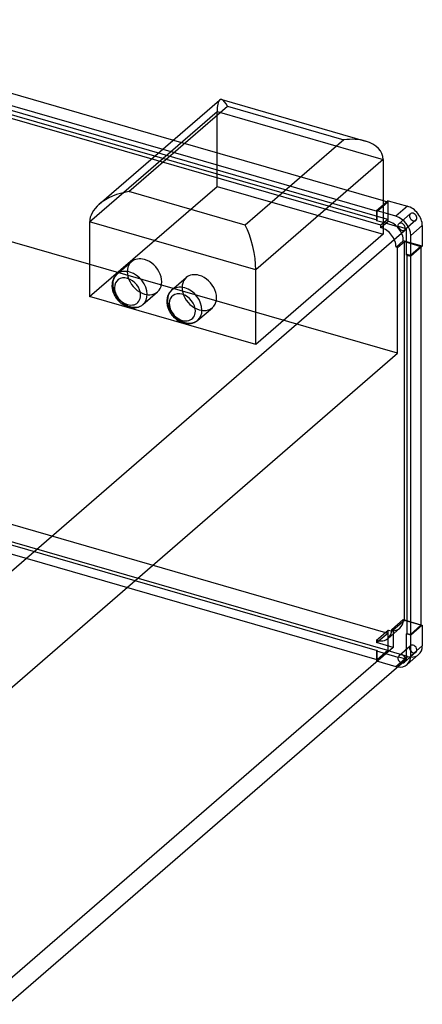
# Model space of a CAD drawing. Header units: millimetres. Extents: x -365 to 808, y -337 to 720.
# Tile 2 of 2: x 388 to 808, y -315 to 712. Entities that reach past the tile are written whole.
import ezdxf

# ---------------------------------------------------------------- set-up
doc = ezdxf.new("R2010")
doc.units = ezdxf.units.MM
doc.layers.add('HIDDEN', color=7, linetype='Continuous')
doc.layers.add('THICK', color=7, linetype='Continuous')

msp = doc.modelspace()

# ---------------------------------------------------------------- linework, layer by layer
at = {"layer": 'HIDDEN'}
for p, q in [((771.6, 503.9), (113.4, 693.9)), ((764.5, 497.7), (106.3, 687.7)), ((460.8, 501.3), (593.6, 616.3)), ((593.6, 538.3), (593.6, 616.3)), ((593.6, 616.3), (766.8, 566.3)), ((548.1, 586.6), (766.8, 523.4)), ((537, 577), (760.5, 512.5)), ((760.5, 502.9), (528.7, 569.8)), ((781.8, 364.2), (89, 564.2)), ((460.8, 423.4), (593.6, 538.3)), ((593.6, 538.3), (766.8, 488.3)), ((766.8, 518.7), (760, 512.9)), ((760.5, 512.5), (771.6, 522)), ((770.8, 522.3), (771.6, 522)), ((771.6, 522), (771.6, 503.9)), ((772.1, 501.8), (772.1, 523.3)), ((760, 512.9), (760, 502.5)), ((766.8, 510.9), (760, 512.9)), ((760.5, 502.9), (760.5, 512.5)), ((771.6, 503.9), (764.5, 497.7)), ((795.1, 509.7), (783.1, 499.3)), ((760, 502.5), (760.5, 502.9)), ((766.8, 500.5), (760, 502.5)), ((772.1, 501.8), (764.5, 495.2)), ((764.5, 495.2), (764.5, 497.7)), ((801, 502.9), (789.4, 492.9)), ((789.8, 493.9), (790.2, 494.3)), ((790.2, 494.3), (789.9, 494.4)), ((780.2, 475), (787.8, 481.6)), ((781.8, 474.6), (780.2, 475)), ((781.8, 474.6), (788.9, 480.7)), ((781.8, 364.2), (781.8, 474.6)), ((807.6, 475.9), (787.8, 481.6)), ((788.9, 480.7), (806.2, 475.7)), ((788.9, 85.8), (788.9, 480.7)), ((806.2, 475.7), (795.2, 466.1)), ((806.2, 475.7), (806.2, 474.7)), ((791.7, 467.1), (791.2, 466.7)), ((795.2, 466.1), (791.7, 467.1)), ((791.7, 466.5), (791.7, 467.1)), ((795.2, 466.1), (795.2, 465.5)), ((353.5, -6.8), (781.8, 364.2)), ((113.4, 262.6), (771.6, 72.6)), ((102.3, 244.4), (760.5, 54.4)), ((771.6, 54.4), (113.4, 244.4)), ((760.5, 44.8), (102.3, 234.8)), ((787.8, 86.7), (775.7, 76.2)), ((788.9, 85.8), (777.3, 75.7)), ((787.8, 86.7), (806.2, 81.3)), ((806.2, 80.8), (788.9, 85.8)), ((760, 65.1), (772.1, 75.5)), ((760, 62.6), (771.6, 72.6)), ((771.6, 72.6), (771.6, 54.4)), ((771.9, 67), (784, 77.5)), ((772.1, 54), (772.1, 75.5)), ((777.3, 75.7), (775.7, 76.2)), ((777.3, 75.7), (777.3, 57.6)), ((760, 65.1), (760, 62.6)), ((777.3, 57.6), (760, 62.6)), ((777.3, 57.6), (358, -305.6)), ((760.5, 54.4), (760, 53.9)), ((760, 43.5), (772.1, 54)), ((760, 53.9), (760, 43.5)), ((760, 53.9), (782.2, 47.5)), ((771.6, 54.4), (760.5, 44.8)), ((760.5, 44.8), (760.5, 54.4)), ((792, 48.2), (772.1, 54)), ((783.5, 49.3), (795.1, 59.4)), ((789, 42.1), (801, 52.6)), ((760, 43.5), (779.9, 37.8)), ((779.9, 37.8), (792, 48.2)), ((782.2, 47.5), (782.7, 47.9)), ((782.7, 47.9), (790.2, 45.7)), ((790.2, 45.7), (789.8, 45.3)), ((789.8, 45.3), (791.2, 44.9))]:
    msp.add_line(p, q, dxfattribs=at)
for centre, major_axis, ratio, start_param, end_param in [((604.6, 595.8), (-7.3, 33), 0.249311, 0.133915, 0.848259), ((798.1, 506.3), (-2.95, 3.4), 0.75, 0.000079, 2.284521), ((798.1, 506.3), (-2.95, 3.4), 0.75, -0.857072, 0.000079), ((798.1, 506.3), (-2.95, 3.4), 0.75, -3.141514, -0.857072), ((764.6, 479.6), (-11.8, 13.6), 0.75, -0.857072, -0.851516), ((764.6, 479.6), (-11.8, 13.6), 0.75, -2.433424, -0.857072), ((772.2, 486.2), (-11.8, 13.6), 0.75, -0.857072, -0.851516), ((772.2, 486.2), (-11.8, 13.6), 0.75, -2.433424, -0.857072), ((786.5, 496.3), (2.95, -3.4), 0.75, -2.194649, -0.857072), ((786.5, 496.3), (2.95, -3.4), 0.75, -0.857072, 0.000001), ((786.5, 496.3), (2.95, -3.4), 0.75, 0.000001, 0.480505), ((798.1, 506.3), (-2.95, 3.4), 0.75, 2.284521, 3.141672), ((518, 444), (13.6, -15.7), 0.75, 3.141578, 5.426113), ((502.8, 430.9), (-13.6, 15.7), 0.75, 0, 0.713724), ((575.1, 427.5), (13.6, -15.7), 0.75, 3.141578, 5.426113), ((502.8, 430.9), (-13.6, 15.7), 0.75, 0.713724, 2.284521), ((518, 444), (13.6, -15.7), 0.75, -0.857072, -0.000014), ((559.9, 414.4), (-13.6, 15.7), 0.75, 0, 0.713724), ((502.8, 430.9), (-13.6, 15.7), 0.75, 2.284521, 3.141593), ((559.9, 414.4), (-13.6, 15.7), 0.75, 0.713724, 2.284521), ((575.1, 427.5), (13.6, -15.7), 0.75, -0.857072, -0.000014), ((559.9, 414.4), (-13.6, 15.7), 0.75, 2.284521, 3.141593), ((772.2, 91.1), (-11.8, 13.6), 0.75, -3.141505, -2.422313), ((760.1, 80.6), (11.8, -13.6), 0.75, 0.000087, 0.71928), ((772.2, 91.1), (-11.8, 13.6), 0.75, 2.278965, 2.284521), ((772.2, 91.1), (-11.8, 13.6), 0.75, 2.284521, 3.14168), ((760.1, 80.6), (11.8, -13.6), 0.75, -0.862628, -0.857072), ((760.1, 80.6), (11.8, -13.6), 0.75, -0.857072, 0.000087), ((798.1, 56), (-2.95, 3.4), 0.75, 0.000079, 2.284521), ((798.1, 56), (-2.95, 3.4), 0.75, -0.857072, 0.000079), ((798.1, 56), (-2.95, 3.4), 0.75, -3.141514, -0.857072), ((798.1, 56), (-2.95, 3.4), 0.75, 2.284521, 3.141672), ((786, 45.5), (2.95, -3.4), 0.75, -2.661088, -0.857072), ((786.5, 45.9), (2.95, -3.4), 0.75, -3.141592, -2.661088), ((786.5, 45.9), (2.95, -3.4), 0.75, 2.284521, 3.141593), ((786, 45.5), (2.95, -3.4), 0.75, -0.857072, -0.542138), ((786.5, 45.9), (2.95, -3.4), 0.75, 0.946944, 2.284521), ((786, 45.5), (2.95, -3.4), 0.75, 0.542138, 0.946944), ((792, 63.8), (11.8, -13.6), 0.75, -0.857072, 0.000079), ((779.9, 53.3), (-11.8, 13.6), 0.75, 2.284521, 2.438292)]:
    msp.add_ellipse(centre, major_axis=major_axis, ratio=ratio, start_param=start_param, end_param=end_param, dxfattribs=at)
at = {"layer": 'THICK'}
for p, q in [((113.4, 712), (548.1, 586.6)), ((102.3, 702.5), (537, 577)), ((528.7, 569.8), (102.3, 692.9)), ((470.8, 519.7), (596.3, 628.3)), ((598.5, 628.8), (748.5, 585.5)), ((501.8, 532.8), (604.6, 621.8)), ((604.6, 621.8), (725.8, 586.8)), ((725.8, 586.8), (623.1, 497.8)), ((766.8, 566.3), (634, 451.3)), ((766.8, 566.3), (766.8, 488.3)), ((623.1, 497.8), (501.8, 532.8)), ((766.8, 523.4), (770.8, 522.3)), ((772.1, 523.3), (766.8, 518.7)), ((772.1, 523.3), (792, 517.6)), ((792, 517.6), (779.9, 507.1)), ((779.9, 507.1), (766.8, 510.9)), ((791.2, 493.5), (374.1, 132.2)), ((460.8, 501.3), (460.8, 423.4)), ((634, 451.3), (460.8, 501.3)), ((782.2, 496.1), (766.8, 500.5)), ((782.7, 496.5), (782.2, 496.1)), ((789.9, 494.4), (782.7, 496.5)), ((791.2, 493.5), (789.8, 493.9)), ((791.2, 466.7), (791.2, 493.5)), ((807.6, 497.5), (795.5, 487.1)), ((807.6, 497.5), (807.6, 475.9)), ((766.8, 488.3), (634, 373.4)), ((795.5, 465.4), (795.5, 487.1)), ((807.6, 475.9), (795.5, 465.4)), ((806.2, 474.7), (806.2, 80.8)), ((791.2, 466.7), (795.5, 465.4)), ((791.7, 72.2), (791.7, 466.5)), ((795.2, 465.5), (795.2, 71.2)), ((489.2, 446.6), (504.4, 459.8)), ((485.5, 441.6), (485, 440.3)), ((486.1, 442.8), (485.5, 441.6)), ((486.6, 443.6), (486.1, 442.8)), ((487.1, 444.4), (486.6, 443.6)), ((487.8, 445.3), (487.1, 444.4)), ((488.6, 446.1), (487.8, 445.3)), ((489.2, 446.6), (488.6, 446.1)), ((546.3, 430.1), (561.5, 443.3)), ((634, 373.4), (634, 451.3)), ((484.2, 436.4), (484.1, 434.8)), ((484.1, 434.8), (484.1, 433.9)), ((484.1, 433.9), (484.2, 432.9)), ((484.4, 438), (484.2, 436.4)), ((484.2, 432.9), (484.3, 431.8)), ((484.3, 431.8), (484.6, 430.6)), ((484.6, 439), (484.4, 438)), ((485, 440.3), (484.6, 439)), ((634, 373.4), (460.8, 423.4)), ((484.6, 430.6), (484.8, 429.6)), ((484.8, 429.6), (485.1, 428.6)), ((485.1, 428.6), (485.5, 427.6)), ((485.5, 427.6), (485.9, 426.6)), ((485.9, 426.6), (486.3, 425.6)), ((486.3, 425.6), (486.8, 424.6)), ((486.8, 424.6), (487.3, 423.7)), ((487.3, 423.7), (487.9, 422.7)), ((487.9, 422.7), (488.5, 421.8)), ((488.5, 421.8), (489.2, 420.9)), ((489.2, 420.9), (489.9, 420.1)), ((516.4, 415.2), (531.6, 428.3)), ((541.5, 421.5), (541.3, 419.9)), ((541.7, 422.5), (541.5, 421.5)), ((542.1, 423.8), (541.7, 422.5)), ((542.6, 425.1), (542.1, 423.8)), ((543.3, 426.3), (542.6, 425.1)), ((543.7, 427.1), (543.3, 426.3)), ((544.3, 427.9), (543.7, 427.1)), ((545, 428.8), (544.3, 427.9)), ((545.8, 429.6), (545, 428.8)), ((546.3, 430.1), (545.8, 429.6)), ((489.9, 420.1), (490.6, 419.3)), ((490.6, 419.3), (491.6, 418.2)), ((491.6, 418.2), (492.6, 417.3)), ((492.6, 417.3), (493.8, 416.3)), ((493.8, 416.3), (494.7, 415.7)), ((494.7, 415.7), (495.6, 415)), ((495.6, 415), (496.5, 414.5)), ((496.5, 414.5), (497.4, 414)), ((497.4, 414), (498.4, 413.5)), ((498.4, 413.5), (499.4, 413.1)), ((499.4, 413.1), (500.4, 412.7)), ((500.4, 412.7), (501.4, 412.4)), ((501.4, 412.4), (502.1, 412.2)), ((502.1, 412.2), (503, 412)), ((503, 412), (503.8, 411.9)), ((503.8, 411.9), (504.7, 411.7)), ((504.7, 411.7), (505.5, 411.7)), ((505.5, 411.7), (506.4, 411.6)), ((506.4, 411.6), (507.2, 411.6)), ((507.2, 411.6), (508.4, 411.7)), ((508.4, 411.7), (509.7, 411.9)), ((509.7, 411.9), (510.9, 412.2)), ((510.9, 412.2), (511.6, 412.4)), ((511.6, 412.4), (512.3, 412.7)), ((512.3, 412.7), (512.9, 413)), ((512.9, 413), (513.6, 413.3)), ((513.6, 413.3), (513.9, 413.4)), ((513.9, 413.4), (514.6, 413.8)), ((514.6, 413.8), (515.2, 414.2)), ((515.2, 414.2), (515.8, 414.7)), ((515.8, 414.7), (516.4, 415.2)), ((541.3, 419.9), (541.3, 418.3)), ((541.3, 418.3), (541.3, 417.4)), ((541.3, 417.4), (541.4, 416.4)), ((541.4, 416.4), (541.5, 415.3)), ((541.5, 415.3), (541.7, 414.1)), ((541.7, 414.1), (542, 413.1)), ((542, 413.1), (542.3, 412.1)), ((542.3, 412.1), (542.6, 411.1)), ((542.6, 411.1), (543, 410.1)), ((573.6, 398.7), (588.8, 411.8)), ((543, 410.1), (543.5, 409.1)), ((543.5, 409.1), (543.9, 408.1)), ((543.9, 408.1), (544.5, 407.2)), ((544.5, 407.2), (545.1, 406.2)), ((545.1, 406.2), (545.7, 405.3)), ((545.7, 405.3), (546.3, 404.4)), ((546.3, 404.4), (547, 403.6)), ((547, 403.6), (547.7, 402.8)), ((547.7, 402.8), (548.7, 401.7)), ((548.7, 401.7), (549.8, 400.8)), ((549.8, 400.8), (551, 399.8)), ((551, 399.8), (551.8, 399.2)), ((551.8, 399.2), (552.7, 398.5)), ((552.7, 398.5), (553.7, 398)), ((553.7, 398), (554.6, 397.5)), ((554.6, 397.5), (555.6, 397)), ((555.6, 397), (556.6, 396.6)), ((556.6, 396.6), (557.6, 396.2)), ((557.6, 396.2), (558.6, 395.9)), ((558.6, 395.9), (559.3, 395.7)), ((559.3, 395.7), (560.2, 395.5)), ((560.2, 395.5), (561, 395.4)), ((561, 395.4), (561.9, 395.2)), ((561.9, 395.2), (562.7, 395.2)), ((562.7, 395.2), (563.5, 395.1)), ((563.5, 395.1), (564.3, 395.1)), ((564.3, 395.1), (565.6, 395.2)), ((565.6, 395.2), (566.8, 395.4)), ((566.8, 395.4), (568.1, 395.7)), ((568.1, 395.7), (568.8, 395.9)), ((568.8, 395.9), (569.4, 396.2)), ((569.4, 396.2), (570.1, 396.5)), ((570.1, 396.5), (570.7, 396.8)), ((570.7, 396.8), (571.1, 396.9)), ((571.1, 396.9), (571.7, 397.3)), ((571.7, 397.3), (572.4, 397.7)), ((572.4, 397.7), (573, 398.2)), ((573, 398.2), (573.6, 398.7)), ((791.2, 71.7), (791.7, 72.2)), ((791.7, 72.2), (795.2, 71.2)), ((795.2, 71.2), (806.2, 80.8)), ((795.5, 70.5), (807.6, 80.9)), ((806.2, 81.3), (807.6, 80.9)), ((807.6, 80.9), (807.6, 59.3)), ((795.5, 70.5), (791.2, 71.7)), ((791.2, 44.9), (791.2, 71.7)), ((795.5, 48.8), (795.5, 70.5)), ((795.5, 48.8), (807.6, 59.3)), ((791.2, 44.9), (376.2, -314.5)), ((791.7, 39.7), (803.8, 50.2))]:
    msp.add_line(p, q, dxfattribs=at)
for centre, major_axis, ratio, start_param, end_param in [((604.6, 595.8), (-7.3, 33), 0.249311, -0.13722, 0.133915), ((604.6, 595.8), (-7.3, 33), 0.249311, -0.722537, -0.13722), ((725.8, 560.8), (40.6, 8.9), 0.615841, 0.850944, 1.436262), ((725.8, 560.8), (40.6, 8.9), 0.615841, -0.134535, 0.850944), ((501.8, 506.8), (-40.6, -8.9), 0.615841, -1.705331, -0.848878), ((501.8, 506.8), (-40.6, -8.9), 0.615841, -0.848878, -0.134535), ((792, 502), (11.8, -13.6), 0.75, 0.713724, 2.284521), ((779.9, 491.6), (-11.8, 13.6), 0.75, -2.427868, -0.857072), ((623.1, 471.8), (7.3, -33), 0.249311, 0.848259, 2.419055), ((786, 495.9), (2.95, -3.4), 0.75, -3.141593, -2.194649), ((786, 495.9), (2.95, -3.4), 0.75, 2.284521, 3.141593), ((786, 495.9), (2.95, -3.4), 0.75, 0.480505, 2.284521), ((518, 444), (13.6, -15.7), 0.75, 2.284521, 3.141578), ((518, 444), (13.6, -15.7), 0.75, -0.000014, 2.284521), ((500.3, 428.7), (-10.3, 11.9), 0.75, -0.857072, 0.713724), ((502.8, 430.9), (-13.6, 15.7), 0.75, -0.857072, 0), ((500.3, 428.7), (-10.3, 11.9), 0.75, -2.427868, -0.857072), ((502.8, 430.9), (-13.6, 15.7), 0.75, -2.427868, -0.857072), ((575.1, 427.5), (13.6, -15.7), 0.75, 2.284521, 3.141578), ((575.1, 427.5), (13.6, -15.7), 0.75, -0.000014, 2.284521), ((500.3, 428.7), (-10.3, 11.9), 0.75, 0.713724, 3.855317), ((559.9, 414.4), (-13.6, 15.7), 0.75, -0.857072, 0), ((559.9, 414.4), (-13.6, 15.7), 0.75, -2.427868, -0.857072), ((502.8, 430.9), (-13.6, 15.7), 0.75, -3.141593, -2.427868), ((557.4, 412.2), (-10.3, 11.9), 0.75, -0.857072, 0.713724), ((557.4, 412.2), (-10.3, 11.9), 0.75, -2.427868, -0.857072), ((557.4, 412.2), (-10.3, 11.9), 0.75, 0.713724, 3.855317), ((559.9, 414.4), (-13.6, 15.7), 0.75, -3.141593, -2.427868), ((792, 63.8), (11.8, -13.6), 0.75, 0.000079, 0.713724), ((786, 45.5), (2.95, -3.4), 0.75, -0.542138, 0), ((786, 45.5), (2.95, -3.4), 0.75, 0, 0.542138), ((779.9, 53.3), (-11.8, 13.6), 0.75, -3.141514, -2.427868), ((779.9, 53.3), (-11.8, 13.6), 0.75, 2.438292, 3.141672)]:
    msp.add_ellipse(centre, major_axis=major_axis, ratio=ratio, start_param=start_param, end_param=end_param, dxfattribs=at)

doc.saveas('drawing.dxf')
